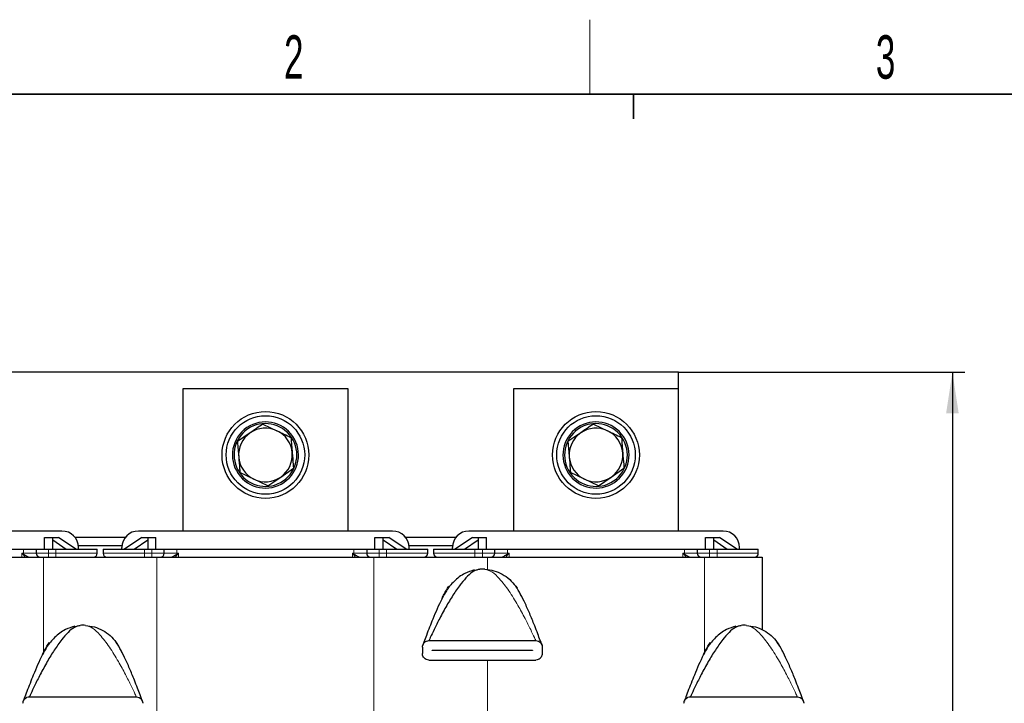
# Model space of a CAD drawing. Header units: millimetres. Extents: x 5 to 418, y 2 to 292.
# Tile 8 of 24: x 75 to 155, y 233 to 288. Entities that reach past the tile are written whole.
import ezdxf

# ---------------------------------------------------------------- set-up
doc = ezdxf.new("R2010")
doc.units = ezdxf.units.MM
doc.layers.add('SLD-0', color=7, linetype='Continuous')
doc.styles.add('SLDTEXTSTYLE0', font='TXT', dxfattribs={"width": 0.605})
doc.dimstyles.new('SLDDIMSTYLE0', dxfattribs={"dimtxt": 3.5, "dimasz": 3.302, "dimexe": 0, "dimexo": 0.0625, "dimgap": 0.875, "dimtad": 1, "dimlfac": 3, "dimrnd": 1e-09, "dimzin": 12, "dimdsep": 46, "dimtxsty": 'SLDTEXTSTYLE0', "dimsah": 1, "dimcen": 0.09, "dimadec": 0, "dimazin": 3, "dimtfac": 1, "dimtofl": 0, "dimtmove": 0, "dimatfit": 3, "dimfxl": 1, "dimfrac": 2, "dimtolj": 1, "dimtzin": 12, "dimarcsym": 0})

# ---------------------------------------------------------------- blocks, each defined once
blk = doc.blocks.new('_D_1')
at = {"layer": 'SLD-0'}
for p, q in [((128.651, 260.068), (151.743, 260.068)), ((150.743, 260.068), (150.743, 189.402)), ((143.817, 189.402), (151.743, 189.402))]:
    blk.add_line(p, q, dxfattribs=at)
for points in [[(150.743, 260.068), (150.235, 256.766), (151.251, 256.766)], [(150.743, 189.402), (151.251, 192.704), (150.235, 192.704)]]:
    blk.add_solid(points, dxfattribs=at)
at = {"layer": 'SLD-0', "insert": (146.232, 220.724), "char_height": 3.5, "attachment_point": 1, "rotation": 90, "style": 'SLDTEXTSTYLE0'}
blk.add_mtext('212', dxfattribs=at)

msp = doc.modelspace()

# ---------------------------------------------------------------- linework, layer by layer
at = {"color": 7, "linetype": 'Continuous', "lineweight": 25}
for p, q in [((128.6506, 260.0682), (61.9839, 260.0682)), ((128.6506, 258.7348), (128.6506, 260.0682)), ((88.6506, 258.7348), (88.6506, 247.2682)), ((101.9839, 258.7348), (88.6506, 258.7348)), ((101.9839, 247.2682), (101.9839, 258.7348)), ((115.3172, 258.7348), (115.3172, 247.2682)), ((128.6506, 258.7348), (115.3172, 258.7348)), ((128.6506, 247.2682), (128.6506, 258.7348)), ((95.1163, 255.8953), (96.2464, 255.3588)), ((121.783, 255.8953), (122.9131, 255.3588)), ((94.0867, 255.1849), (93.0571, 254.4744)), ((120.7534, 255.1849), (119.7238, 254.4744)), ((94.3881, 251.4442), (93.258, 251.9807)), ((96.5477, 251.6182), (97.5773, 252.3286)), ((121.0547, 251.4442), (119.9247, 251.9807)), ((123.2144, 251.6182), (124.244, 252.3286)), ((95.5181, 250.9077), (94.3881, 251.4442)), ((95.5181, 250.9077), (96.5477, 251.6182)), ((122.1848, 250.9077), (121.0547, 251.4442)), ((122.1848, 250.9077), (123.2144, 251.6182)), ((78.9006, 247.2682), (58.4006, 247.2682)), ((105.5672, 247.2682), (85.0672, 247.2682)), ((132.2339, 247.2682), (111.7339, 247.2682)), ((77.4839, 245.8182), (77.4839, 246.7515)), ((77.4839, 246.7515), (78.1506, 246.7515)), ((78.1506, 245.8182), (78.1506, 246.7515)), ((78.1506, 246.7515), (78.6172, 246.7515)), ((78.1506, 246.5494), (79.2474, 245.8182)), ((80.0172, 245.8182), (78.6172, 246.7515)), ((84.0006, 246.7348), (79.9672, 246.7348)), ((85.3506, 246.7515), (83.9506, 245.8182)), ((84.7204, 245.8182), (85.8172, 246.5494)), ((85.3506, 246.7515), (85.8172, 246.7515)), ((85.8172, 246.7515), (86.4839, 246.7515)), ((85.8172, 246.7515), (85.8172, 245.8182)), ((86.4839, 245.8182), (86.4839, 246.7515)), ((104.1506, 246.7515), (104.8172, 246.7515)), ((104.1506, 245.8182), (104.1506, 246.7515)), ((104.8172, 245.8182), (104.8172, 246.7515)), ((104.8172, 246.7515), (105.2839, 246.7515)), ((104.8172, 246.5494), (105.9141, 245.8182)), ((106.6839, 245.8182), (105.2839, 246.7515)), ((110.6672, 246.7348), (106.6339, 246.7348)), ((112.0172, 246.7515), (110.6172, 245.8182)), ((111.387, 245.8182), (112.4839, 246.5494)), ((112.0172, 246.7515), (112.4839, 246.7515)), ((112.4839, 246.7515), (113.1506, 246.7515)), ((112.4839, 246.7515), (112.4839, 245.8182)), ((113.1506, 245.8182), (113.1506, 246.7515)), ((130.8172, 246.7515), (131.4839, 246.7515)), ((130.8172, 245.8182), (130.8172, 246.7515)), ((131.4839, 245.8182), (131.4839, 246.7515)), ((131.4839, 246.7515), (131.9506, 246.7515)), ((131.4839, 246.5494), (132.5808, 245.8182)), ((133.3506, 245.8182), (131.9506, 246.7515)), ((61.5087, 245.8182), (75.7924, 245.8182)), ((75.7924, 245.8182), (76.8172, 245.8182)), ((76.8172, 245.8182), (76.8172, 245.4848)), ((76.8172, 245.8182), (77.8172, 245.8182)), ((77.8172, 245.8182), (78.4172, 245.8182)), ((78.4172, 245.8182), (81.7506, 245.8182)), ((83.7406, 246.0682), (80.2272, 246.0682)), ((80.2339, 245.8182), (80.2339, 245.9348)), ((81.7506, 245.4848), (81.7506, 245.8182)), ((82.2172, 245.8182), (82.2172, 245.4848)), ((82.2172, 245.8182), (85.5506, 245.8182)), ((83.7339, 245.8182), (83.7339, 245.9348)), ((85.5506, 245.8182), (86.1506, 245.8182)), ((86.1506, 245.8182), (87.1506, 245.8182)), ((87.1506, 245.4848), (87.1506, 245.8182)), ((87.1506, 245.8182), (88.1754, 245.8182)), ((88.1754, 245.8182), (102.4591, 245.8182)), ((102.4591, 245.8182), (103.4839, 245.8182)), ((103.4839, 245.8182), (103.4839, 245.4848)), ((103.4839, 245.8182), (104.4839, 245.8182)), ((104.4839, 245.8182), (105.0839, 245.8182)), ((105.0839, 245.8182), (108.4172, 245.8182)), ((110.4072, 246.0682), (106.8939, 246.0682)), ((106.9006, 245.8182), (106.9006, 245.9348)), ((108.4172, 245.4848), (108.4172, 245.8182)), ((108.8839, 245.8182), (108.8839, 245.4848)), ((108.8839, 245.8182), (112.2172, 245.8182)), ((110.4006, 245.8182), (110.4006, 245.9348)), ((112.2172, 245.8182), (112.8172, 245.8182)), ((112.8172, 245.8182), (113.8172, 245.8182)), ((113.8172, 245.4848), (113.8172, 245.8182)), ((113.8172, 245.8182), (114.842, 245.8182)), ((114.842, 245.8182), (129.1258, 245.8182)), ((129.1258, 245.8182), (130.1506, 245.8182)), ((130.1506, 245.8182), (130.1506, 245.4848)), ((130.1506, 245.8182), (131.1506, 245.8182)), ((131.1506, 245.8182), (131.7506, 245.8182)), ((131.7506, 245.8182), (135.0839, 245.8182)), ((133.5672, 245.8182), (133.5672, 245.9348)), ((135.0839, 245.4848), (135.0839, 245.8182)), ((59.9006, 245.1515), (77.4006, 245.1515)), ((77.4006, 245.1515), (77.8172, 245.1515)), ((77.8172, 245.1515), (78.4172, 245.1515)), ((78.4172, 245.1515), (81.9839, 245.1515)), ((81.9839, 245.1515), (85.5506, 245.1515)), ((85.5506, 245.1515), (86.1506, 245.1515)), ((86.1506, 245.1515), (86.5672, 245.1515)), ((86.5672, 245.1515), (104.0672, 245.1515)), ((104.0672, 245.1515), (104.4839, 245.1515)), ((104.4839, 245.1515), (105.0839, 245.1515)), ((105.0839, 245.1515), (108.6506, 245.1515)), ((108.6506, 245.1515), (112.2172, 245.1515)), ((112.2172, 245.1515), (112.8172, 245.1515)), ((112.8172, 245.1515), (113.2339, 245.1515)), ((113.2339, 245.1515), (130.7339, 245.1515)), ((130.7339, 245.1515), (131.1506, 245.1515)), ((131.1506, 245.1515), (131.7506, 245.1515)), ((131.7506, 245.1515), (135.4006, 245.1515)), ((135.4006, 245.1515), (135.4006, 239.3038)), ((112.1457, 244.1085), (112.6079, 244.1891)), ((110.0097, 242.6593), (110.1205, 242.8217)), ((115.5139, 242.8217), (115.6247, 242.6593)), ((79.9123, 239.5781), (80.3746, 239.6588)), ((133.2457, 239.5781), (133.7079, 239.6588)), ((108.5061, 238.4291), (117.1283, 238.4291)), ((77.7764, 238.129), (77.8872, 238.2913)), ((83.2806, 238.2913), (83.3914, 238.129)), ((107.9839, 237.9068), (107.9839, 237.3846)), ((108.7672, 237.6441), (108.7672, 237.6474)), ((108.7672, 237.6474), (116.8672, 237.6474)), ((116.8672, 237.6441), (108.7672, 237.6441)), ((116.8672, 237.6474), (116.8672, 237.6441)), ((117.6505, 237.9068), (117.6505, 237.3846)), ((131.1097, 238.129), (131.2205, 238.2913)), ((136.614, 238.2913), (136.7248, 238.129)), ((108.5061, 236.8624), (117.1283, 236.8624)), ((76.2728, 233.8987), (84.895, 233.8987)), ((129.6061, 233.8987), (138.2283, 233.8987))]:
    msp.add_line(p, q, dxfattribs=at)
at = {"color": 7, "linetype": 'Continuous', "lineweight": 18}
for p, q in [((93.6915, 255.3444), (93.6059, 255.4467)), ((120.3582, 255.3444), (120.2726, 255.4467)), ((96.9429, 251.4586), (97.0285, 251.3564)), ((123.6096, 251.4586), (123.6952, 251.3564)), ((75.6606, 245.4848), (75.7924, 245.4848)), ((75.6606, 245.1515), (75.6606, 245.4848)), ((75.7593, 245.3709), (75.6606, 245.4848)), ((75.6606, 245.4848), (75.7922, 245.4089)), ((75.7924, 245.4848), (75.7924, 245.8182)), ((76.8172, 245.4848), (75.7924, 245.4848)), ((76.8172, 245.4848), (77.8172, 245.4848)), ((77.8172, 245.4848), (77.8172, 245.8182)), ((77.8172, 245.4848), (77.8172, 245.1515)), ((78.4172, 245.4848), (77.8172, 245.4848)), ((78.4172, 245.8182), (78.4172, 245.4848)), ((78.4172, 245.4848), (81.7506, 245.4848)), ((78.4172, 245.4848), (78.4172, 245.1515)), ((82.2172, 245.4848), (85.5506, 245.4848)), ((85.5506, 245.4848), (85.5506, 245.8182)), ((85.5506, 245.4848), (85.5506, 245.1515)), ((86.1506, 245.4848), (85.5506, 245.4848)), ((86.1506, 245.8182), (86.1506, 245.4848)), ((86.1506, 245.4848), (86.1506, 245.1515)), ((86.1506, 245.4848), (87.1506, 245.4848)), ((88.1754, 245.4848), (87.1506, 245.4848)), ((88.1754, 245.8182), (88.1754, 245.4848)), ((88.1754, 245.4848), (88.3072, 245.4848)), ((88.1756, 245.4089), (88.3072, 245.4848)), ((88.3072, 245.4848), (88.2085, 245.3709)), ((88.3072, 245.4848), (88.3072, 245.1515)), ((102.3273, 245.4848), (102.4591, 245.4848)), ((102.3273, 245.1515), (102.3273, 245.4848)), ((102.4259, 245.3709), (102.3273, 245.4848)), ((102.3273, 245.4848), (102.4589, 245.4089)), ((102.4591, 245.4848), (102.4591, 245.8182)), ((103.4839, 245.4848), (102.4591, 245.4848)), ((103.4839, 245.4848), (104.4839, 245.4848)), ((104.4839, 245.4848), (104.4839, 245.8182)), ((104.4839, 245.4848), (104.4839, 245.1515)), ((105.0839, 245.4848), (104.4839, 245.4848)), ((105.0839, 245.8182), (105.0839, 245.4848)), ((105.0839, 245.4848), (108.4172, 245.4848)), ((105.0839, 245.4848), (105.0839, 245.1515)), ((108.8839, 245.4848), (112.2172, 245.4848)), ((112.2172, 245.4848), (112.2172, 245.8182)), ((112.2172, 245.4848), (112.2172, 245.1515)), ((112.8172, 245.4848), (112.2172, 245.4848)), ((112.8172, 245.8182), (112.8172, 245.4848)), ((112.8172, 245.4848), (112.8172, 245.1515)), ((112.8172, 245.4848), (113.8172, 245.4848)), ((114.842, 245.4848), (113.8172, 245.4848)), ((114.842, 245.8182), (114.842, 245.4848)), ((114.842, 245.4848), (114.9738, 245.4848)), ((114.8423, 245.4089), (114.9738, 245.4848)), ((114.9738, 245.4848), (114.8752, 245.3709)), ((114.9738, 245.4848), (114.9738, 245.1515)), ((128.9939, 245.4848), (129.1258, 245.4848)), ((128.9939, 245.1515), (128.9939, 245.4848)), ((129.0926, 245.3709), (128.9939, 245.4848)), ((128.9939, 245.4848), (129.1255, 245.4089)), ((129.1258, 245.4848), (129.1258, 245.8182)), ((130.1506, 245.4848), (129.1258, 245.4848)), ((130.1506, 245.4848), (131.1506, 245.4848)), ((131.1506, 245.4848), (131.1506, 245.8182)), ((131.1506, 245.4848), (131.1506, 245.1515)), ((131.7506, 245.4848), (131.1506, 245.4848)), ((131.7506, 245.8182), (131.7506, 245.4848)), ((131.7506, 245.4848), (135.0839, 245.4848)), ((131.7506, 245.4848), (131.7506, 245.1515)), ((75.9251, 245.1515), (75.7593, 245.3709)), ((77.4006, 245.1515), (77.4006, 237.4395)), ((86.5672, 245.1515), (86.5672, 216.9129)), ((88.2085, 245.3709), (88.0426, 245.1515)), ((102.5918, 245.1515), (102.4259, 245.3709)), ((104.0672, 245.1515), (104.0672, 214.5645)), ((113.2339, 245.1515), (113.2339, 244.153)), ((114.8752, 245.3709), (114.7093, 245.1515)), ((129.2585, 245.1515), (129.0926, 245.3709)), ((130.7339, 245.1515), (130.7339, 237.4395)), ((113.2339, 236.8624), (113.2339, 206.9848))]:
    msp.add_line(p, q, dxfattribs=at)
at = {"color": 7, "linetype": 'Continuous', "lineweight": 25}
for centre, radius in [((95.3172, 253.4015), 3.5), ((121.9839, 253.4015), 3.5), ((95.3172, 253.4015), 3.1667), ((121.9839, 253.4015), 3.1667)]:
    msp.add_circle(centre, radius, dxfattribs=at)
for centre, radius, start, end in [((95.3172, 253.4015), 2.6667, 309.920886, 129.920886), ((95.3172, 253.4015), 2.5333, 309.920886, 129.920886), ((121.9839, 253.4015), 2.6667, 309.920886, 129.920886), ((121.9839, 253.4015), 2.5333, 309.920886, 129.920886), ((95.3172, 253.4015), 2.6667, 129.920886, 309.920886), ((95.3172, 253.4015), 2.5333, 129.920886, 309.920886), ((95.3172, 253.4015), 2.1667, 124.6055, 184.6055), ((95.3172, 253.4015), 2.1667, 64.6055, 124.6055), ((95.3172, 253.4015), 2.1667, 4.6055, 64.6055), ((121.9839, 253.4015), 2.6667, 129.920886, 309.920886), ((121.9839, 253.4015), 2.5333, 129.920886, 309.920886), ((121.9839, 253.4015), 2.1667, 124.6055, 184.6055), ((121.9839, 253.4015), 2.1667, 64.6055, 124.6055), ((121.9839, 253.4015), 2.1667, 4.6055, 64.6055), ((95.3172, 253.4015), 2.1667, 304.6055, 4.6055), ((121.9839, 253.4015), 2.1667, 304.6055, 4.6055), ((95.3172, 253.4015), 2.1667, 184.6055, 244.6055), ((121.9839, 253.4015), 2.1667, 184.6055, 244.6055), ((95.3172, 253.4015), 2.1667, 244.6055, 304.6055), ((121.9839, 253.4015), 2.1667, 244.6055, 304.6055), ((78.9006, 245.9348), 1.3333, 0, 90), ((85.0672, 245.9348), 1.3333, 90, 180), ((105.5672, 245.9348), 1.3333, 0, 90), ((111.7339, 245.9348), 1.3333, 90, 180), ((132.2339, 245.9348), 1.3333, 0, 90), ((77.1506, 245.4848), 0.3333, 180, 270), ((81.4172, 245.4848), 0.3333, 270, 0), ((82.5506, 245.4848), 0.3333, 180, 270), ((86.8172, 245.4848), 0.3333, 270, 0), ((103.8172, 245.4848), 0.3333, 180, 270), ((108.0839, 245.4848), 0.3333, 270, 0), ((109.2172, 245.4848), 0.3333, 180, 270), ((113.4839, 245.4848), 0.3333, 270, 0), ((130.4839, 245.4848), 0.3333, 180, 270), ((134.7506, 245.4848), 0.3333, 270, 0), ((112.8172, 240.8624), 3.3333, 86.4, 93.6), ((80.5839, 236.3321), 3.3333, 86.4, 93.6), ((133.9172, 236.3321), 3.3333, 86.4, 93.6)]:
    msp.add_arc(centre, radius, start, end, dxfattribs=at)
at = {"color": 7, "linetype": 'Continuous', "lineweight": 18}
for centre, radius, start, end in [((62.6698, 245.4844), 13.1226, 359.670112, 0.001733), ((101.298, 245.4844), 13.1226, 179.998267, 180.329888), ((89.3365, 245.4844), 13.1226, 359.670112, 0.001733), ((127.9646, 245.4844), 13.1226, 179.998267, 180.329888), ((116.0032, 245.4844), 13.1226, 359.670112, 0.001733), ((76.5139, 244.75), 0.9772, 137.603208, 140.550361), ((87.4539, 244.75), 0.9772, 39.449639, 42.396792), ((103.1805, 244.75), 0.9772, 137.603208, 140.550361), ((114.1206, 244.75), 0.9772, 39.449639, 42.396792), ((129.8472, 244.75), 0.9772, 137.603208, 140.550361)]:
    msp.add_arc(centre, radius, start, end, dxfattribs=at)
at = {"color": 7, "linetype": 'Continuous', "lineweight": 25}
for points, knots in [([(95.1163, 255.8953), (94.9465, 255.7781), (94.6056, 255.5429), (94.2601, 255.3045), (94.0867, 255.1849)], [0, 0, 0, 0, 0.49811277, 1, 1, 1, 1]), ([(121.783, 255.8953), (121.6132, 255.7781), (121.2723, 255.5429), (120.9268, 255.3045), (120.7534, 255.1849)], [0, 0, 0, 0, 0.4981128, 1, 1, 1, 1]), ([(96.2464, 255.3588), (96.4352, 255.2692), (96.8144, 255.0892), (97.1885, 254.9116), (97.3765, 254.8224)], [0, 0, 0, 0, 0.4977806, 1, 1, 1, 1]), ([(122.9131, 255.3588), (123.1018, 255.2692), (123.481, 255.0892), (123.8552, 254.9116), (124.0431, 254.8224)], [0, 0, 0, 0, 0.4977806, 1, 1, 1, 1]), ([(93.0571, 254.4744), (93.0582, 254.4615), (93.0913, 254.0505), (93.1249, 253.6324), (93.1576, 253.2275)], [0, 0, 0, 0, 0.03148504, 1, 1, 1, 1]), ([(97.3765, 254.8224), (97.3775, 254.8094), (97.4106, 254.3985), (97.4443, 253.9804), (97.4769, 253.5755)], [0, 0, 0, 0, 0.031485, 1, 1, 1, 1]), ([(119.7238, 254.4744), (119.7248, 254.4615), (119.7579, 254.0505), (119.7916, 253.6324), (119.8242, 253.2275)], [0, 0, 0, 0, 0.031485, 1, 1, 1, 1]), ([(124.0431, 254.8224), (124.0442, 254.8094), (124.0773, 254.3985), (124.1109, 253.9804), (124.1436, 253.5755)], [0, 0, 0, 0, 0.031485, 1, 1, 1, 1]), ([(97.4769, 253.5755), (97.5023, 253.2598), (97.536, 252.8415), (97.5692, 252.4296), (97.5773, 252.3286)], [0, 0, 0, 0, 0.7546767, 1, 1, 1, 1]), ([(124.1436, 253.5755), (124.169, 253.2598), (124.2027, 252.8415), (124.2359, 252.4296), (124.244, 252.3286)], [0, 0, 0, 0, 0.7546767, 1, 1, 1, 1]), ([(93.1576, 253.2275), (93.183, 252.9118), (93.2167, 252.4935), (93.2499, 252.0817), (93.258, 251.9807)], [0, 0, 0, 0, 0.7546767, 1, 1, 1, 1]), ([(119.8242, 253.2275), (119.8497, 252.9118), (119.8834, 252.4935), (119.9165, 252.0817), (119.9247, 251.9807)], [0, 0, 0, 0, 0.7546767, 1, 1, 1, 1]), ([(75.7922, 245.4089), (75.8817, 245.3564), (76.0157, 245.2779), (76.162, 245.191), (76.2344, 245.157), (76.258, 245.1533), (76.2696, 245.1515)], [0, 0, 0, 0, 0.50026443, 0.74948062, 0.87606713, 1, 1, 1, 1]), ([(77.1506, 245.1515), (77.1595, 245.1515), (77.1733, 245.1515), (77.2563, 245.1515), (77.3425, 245.1515), (77.4486, 245.1515), (77.6039, 245.1515), (77.7334, 245.1515), (77.8172, 245.1515)], [0, 0, 0, 0, 0.2394429, 0.3696359, 0.4999999, 0.6301929, 0.7605571, 1, 1, 1, 1]), ([(78.4172, 245.1515), (78.7946, 245.1515), (79.3752, 245.1515), (80.0736, 245.1515), (80.5542, 245.1515), (80.9414, 245.1515), (81.3155, 245.1515), (81.3772, 245.1515), (81.4172, 245.1515)], [0, 0, 0, 0, 0.2394568, 0.3683607, 0.5, 0.6316393, 0.7605432, 1, 1, 1, 1]), ([(82.5506, 245.1515), (82.5906, 245.1515), (82.6523, 245.1515), (83.0264, 245.1515), (83.4136, 245.1515), (83.8942, 245.1515), (84.5926, 245.1515), (85.1732, 245.1515), (85.5506, 245.1515)], [0, 0, 0, 0, 0.2394568, 0.3683607, 0.5, 0.6316393, 0.7605432, 1, 1, 1, 1]), ([(86.1506, 245.1515), (86.2344, 245.1515), (86.3638, 245.1515), (86.5192, 245.1515), (86.6252, 245.1515), (86.7114, 245.1515), (86.7944, 245.1515), (86.8083, 245.1515), (86.8172, 245.1515)], [0, 0, 0, 0, 0.2394429, 0.3696359, 0.4999999, 0.6301929, 0.7605571, 1, 1, 1, 1]), ([(87.6982, 245.1515), (87.7098, 245.1533), (87.7334, 245.157), (87.8058, 245.191), (87.952, 245.2779), (88.0861, 245.3564), (88.1756, 245.4089)], [0, 0, 0, 0, 0.123921, 0.2505188, 0.4997352, 1, 1, 1, 1]), ([(102.4589, 245.4089), (102.5484, 245.3564), (102.6824, 245.2779), (102.8286, 245.191), (102.9011, 245.157), (102.9246, 245.1533), (102.9363, 245.1515)], [0, 0, 0, 0, 0.5002644, 0.7494806, 0.8760671, 1, 1, 1, 1]), ([(103.8172, 245.1515), (103.8262, 245.1515), (103.84, 245.1515), (103.923, 245.1515), (104.0091, 245.1515), (104.1152, 245.1515), (104.2706, 245.1515), (104.4001, 245.1515), (104.4839, 245.1515)], [0, 0, 0, 0, 0.2394429, 0.3696359, 0.4999999, 0.6301929, 0.7605571, 1, 1, 1, 1]), ([(105.0839, 245.1515), (105.4613, 245.1515), (106.0418, 245.1515), (106.7403, 245.1515), (107.2209, 245.1515), (107.6081, 245.1515), (107.9822, 245.1515), (108.0438, 245.1515), (108.0839, 245.1515)], [0, 0, 0, 0, 0.2394568, 0.3683607, 0.5, 0.6316393, 0.7605432, 1, 1, 1, 1]), ([(109.2172, 245.1515), (109.2573, 245.1515), (109.3189, 245.1515), (109.693, 245.1515), (110.0802, 245.1515), (110.5608, 245.1515), (111.2593, 245.1515), (111.8398, 245.1515), (112.2172, 245.1515)], [0, 0, 0, 0, 0.2394568, 0.3683607, 0.5, 0.6316393, 0.7605432, 1, 1, 1, 1]), ([(112.8172, 245.1515), (112.9011, 245.1515), (113.0305, 245.1515), (113.1858, 245.1515), (113.2919, 245.1515), (113.3781, 245.1515), (113.4611, 245.1515), (113.4749, 245.1515), (113.4839, 245.1515)], [0, 0, 0, 0, 0.2394429, 0.3696359, 0.4999999, 0.6301929, 0.7605571, 1, 1, 1, 1]), ([(114.3648, 245.1515), (114.3765, 245.1533), (114.4001, 245.157), (114.4725, 245.191), (114.6187, 245.2779), (114.7528, 245.3564), (114.8423, 245.4089)], [0, 0, 0, 0, 0.12392101, 0.25051883, 0.49973521, 1, 1, 1, 1]), ([(129.1255, 245.4089), (129.215, 245.3564), (129.3491, 245.2779), (129.4953, 245.191), (129.5677, 245.157), (129.5913, 245.1533), (129.6029, 245.1515)], [0, 0, 0, 0, 0.5002644, 0.7494806, 0.8760671, 1, 1, 1, 1]), ([(130.4839, 245.1515), (130.4928, 245.1515), (130.5067, 245.1515), (130.5897, 245.1515), (130.6758, 245.1515), (130.7819, 245.1515), (130.9372, 245.1515), (131.0667, 245.1515), (131.1506, 245.1515)], [0, 0, 0, 0, 0.23944295, 0.36963586, 0.49999992, 0.63019291, 0.76055705, 1, 1, 1, 1]), ([(131.7506, 245.1515), (132.1279, 245.1515), (132.7085, 245.1515), (133.4069, 245.1515), (133.8876, 245.1515), (134.2747, 245.1515), (134.6488, 245.1515), (134.7105, 245.1515), (134.7506, 245.1515)], [0, 0, 0, 0, 0.2394568, 0.3683607, 0.5, 0.6316393, 0.7605432, 1, 1, 1, 1]), ([(112.1679, 244.1316), (111.9107, 244.0501), (111.3194, 243.8628), (110.5312, 243.2546), (109.9331, 242.5173), (109.3575, 241.4584), (108.8699, 240.3072), (108.3872, 239.094), (108.1335, 238.4115), (108.0415, 238.158), (108.0165, 238.0882), (108.0097, 238.0695), (108.0094, 238.0685), (108.0092, 238.0681)], [0, 0, 0, 0, 0.097475, 0.2240493, 0.3395104, 0.4290575, 0.6747898, 0.8672692, 0.9513279, 0.9815095, 0.9924266, 0.9968412, 1, 1, 1, 1]), ([(112.6079, 244.1891), (112.4464, 244.1467), (112.0925, 244.0536), (111.5975, 243.6106), (111.0583, 242.9959), (110.501, 242.1966), (109.925, 241.2481), (109.3965, 240.2771), (108.9555, 239.398), (108.6772, 238.8088), (108.5469, 238.521), (108.5162, 238.452), (108.5079, 238.4332), (108.5067, 238.4304), (108.5061, 238.4291)], [0, 0, 0, 0, 0.07811529, 0.17123727, 0.27878477, 0.41833284, 0.56298673, 0.72054406, 0.85578092, 0.95298571, 0.98555839, 0.99132613, 0.99605849, 1, 1, 1, 1]), ([(109.5714, 241.8397), (109.6226, 241.9504), (109.783, 242.2968), (109.9838, 242.6091), (110.1205, 242.8217)], [0, 0, 0, 0, 0.3192982, 1, 1, 1, 1]), ([(109.8711, 242.4217), (109.8636, 242.4094), (109.847, 242.3822), (109.8099, 242.3171), (109.7895, 242.2813)], [0, 0, 0, 0, 0.45024311, 1, 1, 1, 1]), ([(115.9902, 241.9914), (115.9623, 242.0507), (115.8242, 242.3449), (115.6517, 242.61), (115.5139, 242.8217)], [0, 0, 0, 0, 0.2015544, 1, 1, 1, 1]), ([(117.6249, 238.0682), (117.6244, 238.0696), (117.6232, 238.0728), (117.6016, 238.133), (117.54, 238.3035), (117.4119, 238.6509), (117.2193, 239.1604), (116.9371, 239.8817), (116.5919, 240.7161), (116.2104, 241.5778), (115.9397, 242.0968), (115.8138, 242.3382)], [0, 0, 0, 0, 0.0075444, 0.0182828, 0.0663655, 0.137628, 0.2614454, 0.4076085, 0.617531, 0.8220435, 1, 1, 1, 1]), ([(79.9346, 239.6013), (79.6774, 239.5198), (79.0861, 239.3325), (78.2979, 238.7243), (77.6998, 237.9869), (77.1242, 236.928), (76.6366, 235.7768), (76.1539, 234.5637), (75.9002, 233.8812), (75.8082, 233.6277), (75.7831, 233.5579), (75.7764, 233.5391), (75.776, 233.5381), (75.7759, 233.5377)], [0, 0, 0, 0, 0.097475, 0.2240493, 0.3395104, 0.4290575, 0.6747898, 0.8672692, 0.9513279, 0.9815095, 0.9924266, 0.9968412, 1, 1, 1, 1]), ([(80.3746, 239.6588), (80.2131, 239.6163), (79.8591, 239.5232), (79.3642, 239.0803), (78.825, 238.4656), (78.2677, 237.6663), (77.6917, 236.7178), (77.1631, 235.7468), (76.7222, 234.8677), (76.4439, 234.2784), (76.3136, 233.9907), (76.2829, 233.9217), (76.2746, 233.9029), (76.2734, 233.9), (76.2728, 233.8987)], [0, 0, 0, 0, 0.07811529, 0.17123727, 0.27878477, 0.41833284, 0.56298673, 0.72054406, 0.85578092, 0.95298571, 0.98555839, 0.99132613, 0.99605849, 1, 1, 1, 1]), ([(133.268, 239.6013), (133.0107, 239.5198), (132.4194, 239.3325), (131.6312, 238.7243), (131.0331, 237.9869), (130.4576, 236.928), (129.97, 235.7768), (129.4872, 234.5637), (129.2335, 233.8812), (129.1415, 233.6277), (129.1165, 233.5579), (129.1098, 233.5391), (129.1094, 233.5381), (129.1092, 233.5377)], [0, 0, 0, 0, 0.097475, 0.2240493, 0.3395104, 0.4290575, 0.6747898, 0.8672692, 0.9513279, 0.9815095, 0.9924266, 0.9968412, 1, 1, 1, 1]), ([(133.7079, 239.6588), (133.5464, 239.6163), (133.1925, 239.5232), (132.6975, 239.0803), (132.1583, 238.4656), (131.601, 237.6663), (131.0251, 236.7178), (130.4965, 235.7468), (130.0555, 234.8677), (129.7772, 234.2784), (129.6469, 233.9907), (129.6163, 233.9217), (129.6079, 233.9029), (129.6067, 233.9), (129.6061, 233.8987)], [0, 0, 0, 0, 0.07811529, 0.17123727, 0.27878477, 0.41833284, 0.56298673, 0.72054406, 0.85578092, 0.95298571, 0.98555839, 0.99132613, 0.99605849, 1, 1, 1, 1]), ([(107.9839, 237.9068), (107.9883, 237.9579), (107.9972, 238.06), (108.0644, 238.1977), (108.1671, 238.3142), (108.3163, 238.408), (108.4387, 238.4216), (108.5061, 238.4291)], [0, 0, 0, 0, 0.1700502, 0.3395785, 0.5217356, 0.736399, 1, 1, 1, 1]), ([(117.1283, 238.4291), (117.2041, 238.4196), (117.3482, 238.4015), (117.5127, 238.2765), (117.6142, 238.1217), (117.6483, 237.9936), (117.6502, 237.9212), (117.6505, 237.9068)], [0, 0, 0, 0, 0.2964962, 0.5639263, 0.7574128, 0.9519866, 1, 1, 1, 1]), ([(77.3381, 237.3094), (77.3893, 237.42), (77.5497, 237.7665), (77.7505, 238.0788), (77.8872, 238.2913)], [0, 0, 0, 0, 0.3192982, 1, 1, 1, 1]), ([(77.6378, 237.8913), (77.6303, 237.8791), (77.6137, 237.8519), (77.5766, 237.7867), (77.5562, 237.7509)], [0, 0, 0, 0, 0.45024311, 1, 1, 1, 1]), ([(83.7569, 237.4611), (83.729, 237.5204), (83.5909, 237.8146), (83.4184, 238.0797), (83.2806, 238.2913)], [0, 0, 0, 0, 0.20155439, 1, 1, 1, 1]), ([(85.3916, 233.5379), (85.3911, 233.5392), (85.3899, 233.5425), (85.3683, 233.6027), (85.3066, 233.7732), (85.1786, 234.1206), (84.986, 234.63), (84.7038, 235.3513), (84.3586, 236.1858), (83.9771, 237.0474), (83.7064, 237.5664), (83.5804, 237.8079)], [0, 0, 0, 0, 0.0075444, 0.0182828, 0.0663655, 0.137628, 0.2614454, 0.4076085, 0.617531, 0.8220435, 1, 1, 1, 1]), ([(130.6714, 237.3094), (130.7226, 237.42), (130.883, 237.7665), (131.0838, 238.0788), (131.2205, 238.2913)], [0, 0, 0, 0, 0.3192982, 1, 1, 1, 1]), ([(130.9711, 237.8913), (130.9636, 237.8791), (130.947, 237.8519), (130.9099, 237.7867), (130.8895, 237.7509)], [0, 0, 0, 0, 0.4502431, 1, 1, 1, 1]), ([(137.0902, 237.4611), (137.0624, 237.5204), (136.9242, 237.8146), (136.7517, 238.0797), (136.614, 238.2913)], [0, 0, 0, 0, 0.2015544, 1, 1, 1, 1]), ([(138.7249, 233.5379), (138.7244, 233.5392), (138.7232, 233.5425), (138.7016, 233.6027), (138.64, 233.7732), (138.5119, 234.1206), (138.3193, 234.63), (138.0372, 235.3513), (137.6919, 236.1858), (137.3104, 237.0474), (137.0397, 237.5664), (136.9138, 237.8079)], [0, 0, 0, 0, 0.0075444, 0.0182828, 0.0663655, 0.137628, 0.2614454, 0.4076085, 0.617531, 0.8220435, 1, 1, 1, 1]), ([(108.5061, 236.8624), (108.4303, 236.8719), (108.2862, 236.89), (108.1217, 237.0149), (108.0202, 237.1698), (107.9861, 237.2978), (107.9842, 237.3703), (107.9839, 237.3846)], [0, 0, 0, 0, 0.2964962, 0.5639263, 0.7574128, 0.9519866, 1, 1, 1, 1]), ([(117.6505, 237.3846), (117.6461, 237.3335), (117.6372, 237.2315), (117.57, 237.0937), (117.4673, 236.9772), (117.3181, 236.8835), (117.1958, 236.8699), (117.1283, 236.8624)], [0, 0, 0, 0, 0.1700502, 0.3395785, 0.5217356, 0.736399, 1, 1, 1, 1]), ([(75.7506, 233.3765), (75.755, 233.4276), (75.7639, 233.5296), (75.8311, 233.6674), (75.9338, 233.7839), (76.083, 233.8776), (76.2053, 233.8912), (76.2728, 233.8987)], [0, 0, 0, 0, 0.1700502, 0.3395785, 0.5217356, 0.736399, 1, 1, 1, 1]), ([(84.895, 233.8987), (84.9708, 233.8892), (85.1149, 233.8712), (85.2794, 233.7462), (85.3809, 233.5913), (85.415, 233.4633), (85.4169, 233.3908), (85.4172, 233.3765)], [0, 0, 0, 0, 0.2964962, 0.5639263, 0.7574128, 0.9519866, 1, 1, 1, 1]), ([(129.0839, 233.3765), (129.0883, 233.4276), (129.0972, 233.5296), (129.1644, 233.6674), (129.2671, 233.7839), (129.4163, 233.8776), (129.5387, 233.8912), (129.6061, 233.8987)], [0, 0, 0, 0, 0.1700502, 0.3395785, 0.5217356, 0.736399, 1, 1, 1, 1]), ([(138.2283, 233.8987), (138.3041, 233.8892), (138.4482, 233.8712), (138.6127, 233.7462), (138.7142, 233.5913), (138.7483, 233.4633), (138.7502, 233.3908), (138.7506, 233.3765)], [0, 0, 0, 0, 0.2964962, 0.5639263, 0.7574128, 0.9519866, 1, 1, 1, 1])]:
    msp.add_open_spline(points, degree=3, knots=knots, dxfattribs=at)
for points in [[(113.0265, 244.1891), (113.2695, 244.1584), (113.7555, 244.0968), (114.4344, 243.804), (115.0453, 243.3877), (115.3577, 243.0104), (115.5139, 242.8217)], [(80.7932, 239.6588), (81.0362, 239.628), (81.5222, 239.5664), (82.2011, 239.2737), (82.812, 238.8574), (83.1244, 238.48), (83.2806, 238.2913)], [(134.1265, 239.6588), (134.3695, 239.628), (134.8556, 239.5664), (135.5344, 239.2737), (136.1453, 238.8574), (136.4577, 238.48), (136.614, 238.2913)]]:
    msp.add_open_spline(points, degree=3, dxfattribs=at)
at = {"color": 7, "linetype": 'Continuous', "lineweight": 18}
for points in [[(117.1283, 238.4291), (117.1277, 238.4306), (117.1262, 238.4339), (117.1141, 238.4612), (117.0806, 238.5362), (116.9527, 238.8181), (116.6782, 239.3996), (116.2383, 240.2768), (115.662, 241.3336), (114.9889, 242.4348), (114.293, 243.3462), (113.6471, 244.0022), (113.2189, 244.1312), (113.0265, 244.1891)], [(84.895, 233.8987), (84.8943, 233.9002), (84.8929, 233.9035), (84.8808, 233.9309), (84.8473, 234.0059), (84.7194, 234.2878), (84.4449, 234.8692), (84.0049, 235.7465), (83.4287, 236.8033), (82.7556, 237.9045), (82.0597, 238.8158), (81.4138, 239.4718), (80.9856, 239.6008), (80.7932, 239.6588)], [(138.2283, 233.8987), (138.2277, 233.9002), (138.2262, 233.9035), (138.2141, 233.9309), (138.1807, 234.0059), (138.0528, 234.2878), (137.7783, 234.8692), (137.3383, 235.7465), (136.762, 236.8033), (136.0889, 237.9045), (135.393, 238.8158), (134.7471, 239.4718), (134.3189, 239.6008), (134.1265, 239.6588)]]:
    msp.add_open_spline(points, degree=3, knots=[0, 0, 0, 0, 0.0042374, 0.0094041, 0.0199941, 0.0470601, 0.1442955, 0.2795748, 0.4371816, 0.620855, 0.7920333, 0.9065799, 1, 1, 1, 1], dxfattribs=at)
at = {"layer": 'SLD-0', "lineweight": 18}
msp.add_line((121.5, 282.5), (121.5, 288.5), dxfattribs=at)
at = {"layer": 'SLD-0', "lineweight": 35}
msp.add_line((408, 282.5), (26, 282.5), dxfattribs=at)
at = {"layer": 'SLD-0'}
for p, q in [((125, 280.5), (125, 282.5)), ((125, 282.5), (125, 280.5))]:
    msp.add_line(p, q, dxfattribs=at)

# ---------------------------------------------------------------- texts
at = {"layer": 'SLD-0', "char_height": 3.5, "attachment_point": 2, "style": 'SLDTEXTSTYLE0'}
for s, insert in [('2', (97.6027, 287.243)), ('3', (145.3527, 287.243))]:
    msp.add_mtext(s, dxfattribs=dict(at, insert=insert))

# ---------------------------------------------------------------- dimensions: what is measured, and where the dimension line sits
at = {"layer": 'SLD-0'}
dim = msp.add_linear_dim(base=(150.7433, 189.4015), p1=(128.6506, 260.0682), p2=(143.8172, 189.4015), angle=90, dimstyle='SLDDIMSTYLE0', dxfattribs=at)
dim.commit()
dim.dimension.update_dxf_attribs({"geometry": '_D_1', "text_midpoint": (150.7433, 224.7348), "dimtype": 160})

doc.saveas('drawing.dxf')
